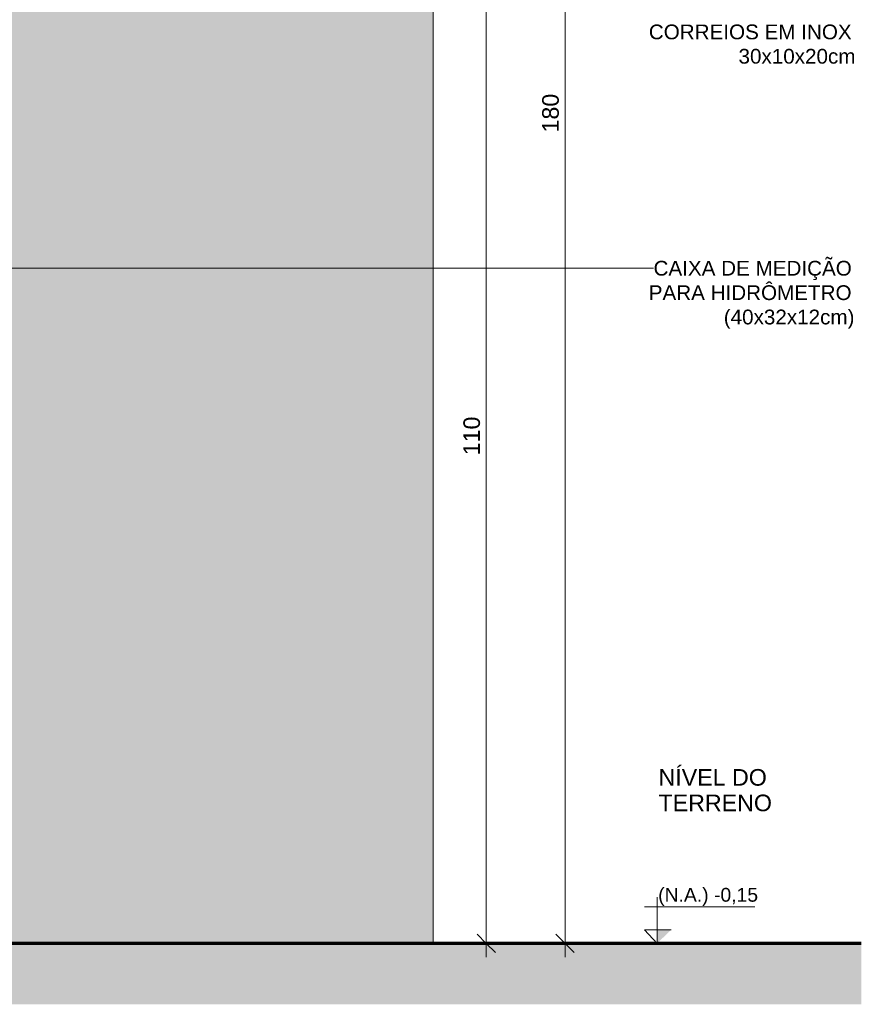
# Model space of a CAD drawing. Header units: metres. Extents: x -18.2 to 3.4, y -18.3 to 10.3.
# Tile 7 of 19: x -17.3 to -16.4, y -0.2 to 0.9. Entities that reach past the tile are written whole.
import ezdxf

# ---------------------------------------------------------------- set-up
doc = ezdxf.new("R2010")
doc.units = ezdxf.units.M
for name, color, linetype, lineweight in [('A-ANNO-DIMS', 7, 'Continuous', 9), ('A-ANNO-DIMS-10', 7, 'Continuous', 9), ('A-DETL-GENF', 7, 'Continuous', 5), ('A-WALL', 7, 'Continuous', 5), ('G-ANNO-DIMS', 7, 'Continuous', 9), ('G-ANNO-TEXT', 7, 'Continuous', 9)]:
    doc.layers.add(name, color=color, linetype=linetype, lineweight=lineweight)
doc.layers.add('A-DETL', color=7, linetype='Continuous', lineweight=5, true_color=0x00a600)
doc.styles.add('Arial', font='arial.ttf', dxfattribs={"height": 0.018})
doc.styles.add('Arial_1', font='arial.ttf', dxfattribs={"height": 0.016})
doc.styles.add('Arial_2', font='arial.ttf', dxfattribs={"height": 0.015})
doc.dimstyles.new('Com_linha__ref__contínua__-_Cor_Vermelha_Arial_1_8mm', dxfattribs={"dimscale": 0.3048, "dimtxt": 0.018365, "dimasz": 0.065617, "dimexe": 0.049213, "dimexo": 0.049213, "dimgap": 0.004921, "dimtad": 1, "dimdec": 1, "dimlfac": 100, "dimrnd": 0.1, "dimdsep": 46, "dimtxsty": 'Arial', "dimblk1": 'OBLIQUE', "dimblk2": 'OBLIQUE', "dimsah": 1, "dimcen": 0.09, "dimdle": 0.049213, "dimazin": 0, "dimtfac": 1, "dimtdec": 4, "dimtix": 1, "dimtmove": 0, "dimatfit": 3, "dimfxl": 1, "dimtvp": 1, "dimtolj": 1, "dimtzin": 0, "dimarcsym": 2})

# ---------------------------------------------------------------- blocks, each defined once
blk = doc.blocks.new('MURETA_ - MURETA_-2290289-MURETA_1')
at = {"layer": 'A-WALL', "true_color": 0x5b783c}
h = blk.add_hatch(color=77, dxfattribs=at)
h.paths.add_polyline_path([(-18.075, -0.15), (-16.875, -0.15), (-16.875, 1.625), (-18.075, 1.625), (-18.075, 0.3297)])
h.paths.add_polyline_path([(-17.613, 0.35), (-17.875, 0.35), (-17.875, 0.67), (-17.475, 0.67), (-17.475, 0.35), (-17.5837, 0.35)])
h.paths.add_polyline_path([(-17.1347, 0.95), (-17.1841, 0.95), (-17.1841, 1.0694), (-17.1052, 1.0694), (-17.1052, 0.95), (-17.1293, 0.95)])
h.paths.add_polyline_path([(-17.1347, 1.0279), (-17.1347, 1.0282), (-17.1547, 1.0282), (-17.1547, 1.0279), (-17.1434, 1.0279)])
h.paths.add_polyline_path([(-17.1252, 1.15), (-17.3252, 1.15), (-17.3252, 1.455), (-17.1052, 1.455), (-17.1052, 1.15), (-17.125, 1.15)])
h.paths.add_polyline_path([(-17.575, 1.15), (-17.875, 1.15), (-17.875, 1.25), (-17.575, 1.25), (-17.575, 1.1501)])
h.paths.add_polyline_path([(-17.5837, 1.4), (-17.875, 1.4), (-17.875, 1.6), (-17.575, 1.6), (-17.575, 1.4)])
at = {"layer": 'A-WALL'}
blk.add_line((-16.875, 1.625), (-16.875, -0.15), dxfattribs=at)
blk = doc.blocks.new('Elevações de ponto - Cota de elevação - corte _N_O e N_A_-1979376-MURETA_1')
at = {"layer": 'G-ANNO-DIMS'}
blk.add_hatch(color=256, dxfattribs=at).paths.add_polyline_path([(-16.6171, -0.1353), (-16.6324, -0.15), (-16.6324, -0.1353)])
for p, q in [((-16.6324, -0.15), (-16.6324, -0.1)), ((-16.6461, -0.1103), (-16.5265, -0.1103)), ((-16.6324, -0.15), (-16.6461, -0.1353)), ((-16.6461, -0.1353), (-16.6171, -0.1353)), ((-16.6324, -0.1353), (-16.6461, -0.1353)), ((-16.6461, -0.1353), (-16.6324, -0.15)), ((-16.6324, -0.15), (-16.6324, -0.1353))]:
    blk.add_line(p, q, dxfattribs=at)
blk = doc.blocks.new('DIMBLOCK8-MURETA_1')
at = {"layer": 'A-ANNO-DIMS-10', "color": 242, "true_color": 0xbd2b2e}
for p, q in [((-16.8174, 0.95), (-16.8274, 0.96)), ((-16.8174, 0.95), (-17.0902, 0.95)), ((-16.8174, -0.165), (-16.8174, 0.95)), ((-16.8174, 0.95), (-16.8074, 0.94)), ((-16.8174, 0.95), (-16.8024, 0.95)), ((-16.8174, -0.15), (-16.8274, -0.14)), ((-16.8174, -0.15), (-16.86, -0.15)), ((-16.8174, -0.15), (-16.8074, -0.16)), ((-16.8174, -0.15), (-16.8024, -0.15))]:
    blk.add_line(p, q, dxfattribs=at)
at = {"layer": 'A-ANNO-DIMS-10', "color": 0, "insert": (-16.8423, 0.3792), "char_height": 0.018, "width": 0.049839, "attachment_point": 1, "rotation": 90, "line_spacing_factor": 0.941778, "style": 'Arial'}
blk.add_mtext('110', dxfattribs=at)
blk = doc.blocks.new('_Oblique')
at = {"color": 0, "linetype": 'ByBlock', "lineweight": -2}
blk.add_line((-0.5, -0.5), (0.5, 0.5), dxfattribs=at)
blk = doc.blocks.new('DIMBLOCK12-MURETA_1')
at = {"layer": 'A-ANNO-DIMS-10', "color": 242, "true_color": 0xbd2b2e}
for p, q in [((-16.7321, 1.65), (-16.7421, 1.66)), ((-16.7321, 1.665), (-16.7321, -0.165)), ((-16.7321, 1.65), (-16.86, 1.65)), ((-16.7321, 1.65), (-16.7221, 1.64)), ((-16.7321, 1.65), (-16.7171, 1.65)), ((-16.7321, -0.15), (-16.7421, -0.14)), ((-16.7321, -0.15), (-16.7329, -0.15)), ((-16.7321, -0.15), (-16.7221, -0.16)), ((-16.7321, -0.15), (-16.7171, -0.15))]:
    blk.add_line(p, q, dxfattribs=at)
at = {"layer": 'A-ANNO-DIMS-10', "color": 0, "insert": (-16.7569, 0.7292), "char_height": 0.018, "width": 0.049839, "attachment_point": 1, "rotation": 90, "line_spacing_factor": 0.941778, "style": 'Arial'}
blk.add_mtext('180', dxfattribs=at)

msp = doc.modelspace()

# ---------------------------------------------------------------- hatches: boundary and pattern name
at = {"layer": 'A-DETL-GENF', "true_color": 0xb9cebd}
msp.add_hatch(color=9, dxfattribs=at).paths.add_polyline_path([(-17.3442, -0.216), (-16.4111, -0.216), (-16.4111, -0.15), (-18.235, -0.15), (-18.235, -0.216), (-17.3492, -0.216)])

# ---------------------------------------------------------------- linework, layer by layer
at = {"layer": 'A-DETL', "color": 7, "lineweight": 70}
msp.add_line((-16.4111, -0.15), (-18.235, -0.15), dxfattribs=at)
at = {"layer": 'G-ANNO-TEXT'}
for p, q in [((-17.5648, 0.582), (-16.6586, 0.582)), ((-16.6586, 0.582), (-16.6362, 0.582))]:
    msp.add_line(p, q, dxfattribs=at)

# ---------------------------------------------------------------- block references
at = {"layer": 'A-WALL'}
msp.add_blockref('MURETA_ - MURETA_-2290289-MURETA_1', (0, 0), dxfattribs=at)
at = {"layer": 'G-ANNO-DIMS'}
msp.add_blockref('Elevações de ponto - Cota de elevação - corte _N_O e N_A_-1979376-MURETA_1', (0, 0), dxfattribs=at)

# ---------------------------------------------------------------- texts
at = {"layer": 'G-ANNO-DIMS', "lineweight": 18, "insert": (-16.6312, -0.0898), "char_height": 0.015, "width": 0.129284, "attachment_point": 1, "line_spacing_factor": 0.941778, "style": 'Arial_2'}
msp.add_mtext('(N.A.) -0,15', dxfattribs=at)
at = {"layer": 'G-ANNO-TEXT', "char_height": 0.016, "attachment_point": 1, "style": 'Arial_1'}
for s, insert, width in [('CORREIOS EM INOX', (-16.6413, 0.8462), 0.272574), ('30x10x20cm', (-16.5441, 0.8198), 0.154726), ('CAIXA DE MEDIÇÃO ', (-16.6362, 0.59), 0.26616), ('PARA HIDRÔMETRO', (-16.6414, 0.5635), 0.272574), ('(40x32x12cm)', (-16.5601, 0.5371), 0.173966)]:
    msp.add_mtext(s, dxfattribs=dict(at, insert=insert, width=width))
at = {"layer": 'G-ANNO-TEXT', "char_height": 0.018, "width": 0.146709, "attachment_point": 1, "style": 'Arial', "bg_fill": 3, "box_fill_scale": 1.25, "bg_fill_color": 256, "bg_fill_true_color": 13158600, "bg_fill_transparency": 0}
for s, insert in [('NÍVEL DO ', (-16.6308, 0.039)), ('TERRENO', (-16.6308, 0.0113))]:
    msp.add_mtext(s, dxfattribs=dict(at, insert=insert))

# ---------------------------------------------------------------- dimensions: what is measured, and where the dimension line sits
at = {"layer": 'A-ANNO-DIMS', "color": 242, "true_color": 0xbd2b2e}
for base, p1, p2, override, picture, middle in [((-16.7321, -0.15), (-16.875, 1.65), (-16.7179, -0.15), {"dimpost": '<>', "dimfxl": 1.806843}, 'DIMBLOCK12-MURETA_1', (-16.7428, 0.75)), ((-16.8174, 0.95), (-16.875, -0.15), (-17.1052, 0.95), {"dimpost": '<>', "dimfxl": 1.123822}, 'DIMBLOCK8-MURETA_1', (-16.8281, 0.4))]:
    dim = msp.add_linear_dim(base=base, p1=p1, p2=p2, angle=90, dimstyle='Com_linha__ref__contínua__-_Cor_Vermelha_Arial_1_8mm', override=override, dxfattribs=at)
    dim.commit()
    dim.dimension.update_dxf_attribs({"geometry": picture, "text_midpoint": middle})

doc.saveas('drawing.dxf')
